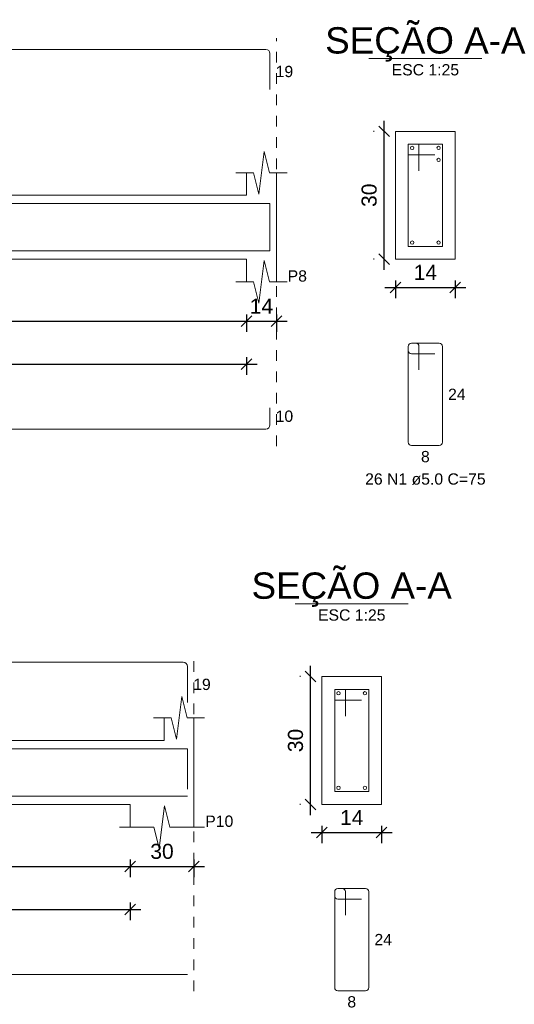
# Model space of a CAD drawing. Header units: millimetres. Extents: x 337 to 526, y -381 to -65.
# Tile 15 of 104: x 377.46 to 382.1, y -357.55 to -348.31. Entities that reach past the tile are written whole.
import ezdxf

# ---------------------------------------------------------------- set-up
doc = ezdxf.new("R2010")
doc.units = ezdxf.units.MM
doc.header["$MEASUREMENT"] = 0
doc.linetypes.add('Dashed', pattern=[0.75, 0.5, -0.25])
doc.layers.get('0').update_dxf_attribs({"lineweight": 5})
for name, color, linetype, lineweight in [('Descrição da armadura', 7, 'Continuous', 5), ('DT-Barras na forma', 1, 'Continuous', 20), ('DT-Barras no corte', 5, 'Continuous', 5), ('DT-Barras rebatidas', 1, 'Continuous', 20), ('DT-Cotas', 7, 'Continuous', 5), ('DT-Forma', 5, 'Continuous', 5), ('DT-Pontilhado', 7, 'Dashed', 5), ('DT-Textos', 7, 'Continuous', 5), ('Textos armaduras', 7, 'Continuous', 5)]:
    doc.layers.add(name, color=color, linetype=linetype, lineweight=lineweight)
doc.styles.add('Arial', font='arial.ttf')
doc.dimstyles.new('UM_25.000000', dxfattribs={"dimtxt": 0.18, "dimasz": 0.1, "dimexe": 0.1, "dimexo": 0.2, "dimgap": 0, "dimtad": 1, "dimtih": 1, "dimtoh": 1, "dimdec": 1, "dimlfac": 25, "dimzin": 0, "dimdsep": 46, "dimtxsty": 'Standard', "dimcen": 0.09, "dimdle": 0.1, "dimadec": 1, "dimazin": 2, "dimtfac": 1, "dimtdec": 4, "dimtofl": 0, "dimtmove": 0, "dimatfit": 3, "dimfxl": 1, "dimtolj": 1, "dimarcsym": 0})
doc.dimstyles.new('UM_50.000000', dxfattribs={"dimtxt": 0.18, "dimasz": 0.1, "dimexe": 0.1, "dimexo": 0.2, "dimgap": 0, "dimtad": 1, "dimtih": 1, "dimtoh": 1, "dimdec": 1, "dimlfac": 50, "dimzin": 0, "dimdsep": 46, "dimtxsty": 'Standard', "dimcen": 0.09, "dimdle": 0.1, "dimadec": 1, "dimazin": 2, "dimtfac": 1, "dimtdec": 4, "dimtofl": 0, "dimtmove": 0, "dimatfit": 3, "dimfxl": 1, "dimtolj": 1, "dimarcsym": 0})

# ---------------------------------------------------------------- blocks, each defined once
blk = doc.blocks.new('_Oblique')
at = {"color": 0, "linetype": 'ByBlock', "lineweight": -2}
blk.add_line((-0.5, -0.5), (0.5, 0.5), dxfattribs=at)
blk = doc.blocks.new('*D670')
at = {"layer": 'Defpoints', "color": 0, "transparency": 16777216}
for p in [(374.4314, -350.8767), (379.5912, -350.8767), (379.5912, -351.1415)]:
    blk.add_point(p, dxfattribs=at)
at = {"layer": 'DT-Cotas', "color": 0, "lineweight": -2, "transparency": 16777216}
for p, q in [((374.4314, -351.0767), (374.4314, -351.2415)), ((379.5912, -351.0767), (379.5912, -351.2415)), ((374.3314, -351.1415), (379.6912, -351.1415))]:
    blk.add_line(p, q, dxfattribs=at)
at = {"layer": 'DT-Cotas', "color": 0, "lineweight": -2, "transparency": 16777216, "xscale": 0.1, "yscale": 0.1, "zscale": 0.1, "rotation": 180}
blk.add_blockref('_Oblique', (374.4314, -351.1415), dxfattribs=at)
at = {"layer": 'DT-Cotas', "color": 0, "lineweight": -2, "transparency": 16777216, "xscale": 0.1, "yscale": 0.1, "zscale": 0.1}
blk.add_blockref('_Oblique', (379.5912, -351.1415), dxfattribs=at)
at = {"layer": 'DT-Cotas', "color": 7, "transparency": 16777216, "insert": (377.0113, -351.0003), "char_height": 0.1412, "attachment_point": 5, "rotation": 0.00573, "style": 'Arial'}
blk.add_mtext('\\A1;258', dxfattribs=at)
blk = doc.blocks.new('*D671')
at = {"layer": 'Defpoints', "color": 0, "transparency": 16777216}
for p in [(379.5912, -350.8767), (379.8712, -350.8767), (379.8712, -351.1415)]:
    blk.add_point(p, dxfattribs=at)
at = {"layer": 'DT-Cotas', "color": 0, "lineweight": -2, "transparency": 16777216}
for p, q in [((379.5912, -351.0767), (379.5912, -351.2415)), ((379.8712, -351.0767), (379.8712, -351.2415)), ((379.4912, -351.1415), (379.9712, -351.1415))]:
    blk.add_line(p, q, dxfattribs=at)
at = {"layer": 'DT-Cotas', "color": 0, "lineweight": -2, "transparency": 16777216, "xscale": 0.1, "yscale": 0.1, "zscale": 0.1, "rotation": 180}
blk.add_blockref('_Oblique', (379.5912, -351.1415), dxfattribs=at)
at = {"layer": 'DT-Cotas', "color": 0, "lineweight": -2, "transparency": 16777216, "xscale": 0.1, "yscale": 0.1, "zscale": 0.1}
blk.add_blockref('_Oblique', (379.8712, -351.1415), dxfattribs=at)
at = {"layer": 'DT-Cotas', "color": 7, "transparency": 16777216, "insert": (379.7312, -351.0003), "char_height": 0.1412, "attachment_point": 5, "rotation": 0.00573, "style": 'Arial'}
blk.add_mtext('\\A1;14', dxfattribs=at)
blk = doc.blocks.new('*D673')
at = {"layer": 'Defpoints', "color": 0, "transparency": 16777216}
for p in [(374.4314, -351.2792), (379.5912, -351.2792), (379.5912, -351.5439)]:
    blk.add_point(p, dxfattribs=at)
at = {"layer": 'DT-Cotas', "color": 0, "lineweight": -2, "transparency": 16777216}
for p, q in [((374.3314, -351.5439), (379.6912, -351.5439)), ((374.4314, -351.4792), (374.4314, -351.6439)), ((379.5912, -351.4792), (379.5912, -351.6439))]:
    blk.add_line(p, q, dxfattribs=at)
at = {"layer": 'DT-Cotas', "color": 0, "lineweight": -2, "transparency": 16777216, "xscale": 0.1, "yscale": 0.1, "zscale": 0.1, "rotation": 180}
blk.add_blockref('_Oblique', (374.4314, -351.5439), dxfattribs=at)
at = {"layer": 'DT-Cotas', "color": 0, "lineweight": -2, "transparency": 16777216, "xscale": 0.1, "yscale": 0.1, "zscale": 0.1}
blk.add_blockref('_Oblique', (379.5912, -351.5439), dxfattribs=at)
at = {"layer": 'DT-Cotas', "color": 7, "transparency": 16777216, "insert": (377.0113, -351.4027), "char_height": 0.1412, "attachment_point": 5, "rotation": 0.00573, "style": 'Arial'}
blk.add_mtext('\\A1;258', dxfattribs=at)
blk = doc.blocks.new('*D675')
at = {"layer": 'Defpoints', "color": 0, "transparency": 16777216}
for p in [(380.8832, -349.359), (380.9891, -349.359), (380.9891, -350.559)]:
    blk.add_point(p, dxfattribs=at)
at = {"layer": 'DT-Cotas', "color": 0, "lineweight": -2, "transparency": 16777216}
for p, q in [((380.8832, -350.659), (380.8832, -349.259)), ((380.7891, -349.359), (380.7832, -349.359)), ((380.7891, -350.559), (380.7832, -350.559))]:
    blk.add_line(p, q, dxfattribs=at)
at = {"layer": 'DT-Cotas', "color": 0, "lineweight": -2, "transparency": 16777216, "xscale": 0.1, "yscale": 0.1, "zscale": 0.1}
for p, rotation in [((380.8832, -349.359), 90), ((380.8832, -350.559), 270)]:
    blk.add_blockref('_Oblique', p, dxfattribs=dict(at, rotation=rotation))
at = {"layer": 'DT-Cotas', "color": 7, "transparency": 16777216, "insert": (380.742, -349.959), "char_height": 0.1412, "attachment_point": 5, "rotation": 90, "style": 'Arial'}
blk.add_mtext('\\A1;30', dxfattribs=at)
blk = doc.blocks.new('*D676')
at = {"layer": 'Defpoints', "color": 0, "transparency": 16777216}
for p in [(380.9891, -350.559), (381.5491, -350.559), (381.5491, -350.8238)]:
    blk.add_point(p, dxfattribs=at)
at = {"layer": 'DT-Cotas', "color": 0, "lineweight": -2, "transparency": 16777216}
for p, q in [((380.9891, -350.759), (380.9891, -350.9238)), ((381.5491, -350.759), (381.5491, -350.9238)), ((380.8891, -350.8238), (381.6491, -350.8238))]:
    blk.add_line(p, q, dxfattribs=at)
at = {"layer": 'DT-Cotas', "color": 0, "lineweight": -2, "transparency": 16777216, "xscale": 0.1, "yscale": 0.1, "zscale": 0.1, "rotation": 180}
blk.add_blockref('_Oblique', (380.9891, -350.8238), dxfattribs=at)
at = {"layer": 'DT-Cotas', "color": 0, "lineweight": -2, "transparency": 16777216, "xscale": 0.1, "yscale": 0.1, "zscale": 0.1}
blk.add_blockref('_Oblique', (381.5491, -350.8238), dxfattribs=at)
at = {"layer": 'DT-Cotas', "color": 7, "transparency": 16777216, "insert": (381.2691, -350.6826), "char_height": 0.1412, "attachment_point": 5, "rotation": 0.00573, "style": 'Arial'}
blk.add_mtext('\\A1;14', dxfattribs=at)
blk = doc.blocks.new('*D631')
at = {"layer": 'Defpoints', "color": 0, "transparency": 16777216}
for p in [(374.2976, -355.9945), (378.4978, -355.9945), (378.4978, -356.2593)]:
    blk.add_point(p, dxfattribs=at)
at = {"layer": 'DT-Cotas', "color": 0, "lineweight": -2, "transparency": 16777216}
for p, q in [((374.1976, -356.2593), (378.5978, -356.2593)), ((374.2976, -356.1945), (374.2976, -356.3593)), ((378.4978, -356.1945), (378.4978, -356.3593))]:
    blk.add_line(p, q, dxfattribs=at)
at = {"layer": 'DT-Cotas', "color": 0, "lineweight": -2, "transparency": 16777216, "xscale": 0.1, "yscale": 0.1, "zscale": 0.1, "rotation": 180}
blk.add_blockref('_Oblique', (374.2976, -356.2593), dxfattribs=at)
at = {"layer": 'DT-Cotas', "color": 0, "lineweight": -2, "transparency": 16777216, "xscale": 0.1, "yscale": 0.1, "zscale": 0.1}
blk.add_blockref('_Oblique', (378.4978, -356.2593), dxfattribs=at)
at = {"layer": 'DT-Cotas', "color": 7, "transparency": 16777216, "insert": (376.3977, -356.1181), "char_height": 0.1412, "attachment_point": 5, "rotation": 0.00573, "style": 'Arial'}
blk.add_mtext('\\A1;210', dxfattribs=at)
blk = doc.blocks.new('*D632')
at = {"layer": 'Defpoints', "color": 0, "transparency": 16777216}
for p in [(378.4978, -355.9945), (379.0978, -355.9945), (379.0978, -356.2593)]:
    blk.add_point(p, dxfattribs=at)
at = {"layer": 'DT-Cotas', "color": 0, "lineweight": -2, "transparency": 16777216}
for p, q in [((378.3978, -356.2593), (379.1978, -356.2593)), ((378.4978, -356.1945), (378.4978, -356.3593)), ((379.0978, -356.1945), (379.0978, -356.3593))]:
    blk.add_line(p, q, dxfattribs=at)
at = {"layer": 'DT-Cotas', "color": 0, "lineweight": -2, "transparency": 16777216, "xscale": 0.1, "yscale": 0.1, "zscale": 0.1, "rotation": 180}
blk.add_blockref('_Oblique', (378.4978, -356.2593), dxfattribs=at)
at = {"layer": 'DT-Cotas', "color": 0, "lineweight": -2, "transparency": 16777216, "xscale": 0.1, "yscale": 0.1, "zscale": 0.1}
blk.add_blockref('_Oblique', (379.0978, -356.2593), dxfattribs=at)
at = {"layer": 'DT-Cotas', "color": 7, "transparency": 16777216, "insert": (378.7978, -356.1181), "char_height": 0.1412, "attachment_point": 5, "rotation": 0.00573, "style": 'Arial'}
blk.add_mtext('\\A1;30', dxfattribs=at)
blk = doc.blocks.new('*D634')
at = {"layer": 'Defpoints', "color": 0, "transparency": 16777216}
for p in [(374.2976, -356.397), (378.4978, -356.397), (378.4978, -356.6617)]:
    blk.add_point(p, dxfattribs=at)
at = {"layer": 'DT-Cotas', "color": 0, "lineweight": -2, "transparency": 16777216}
for p, q in [((374.2976, -356.597), (374.2976, -356.7617)), ((378.4978, -356.597), (378.4978, -356.7617)), ((374.1976, -356.6617), (378.5978, -356.6617))]:
    blk.add_line(p, q, dxfattribs=at)
at = {"layer": 'DT-Cotas', "color": 0, "lineweight": -2, "transparency": 16777216, "xscale": 0.1, "yscale": 0.1, "zscale": 0.1, "rotation": 180}
blk.add_blockref('_Oblique', (374.2976, -356.6617), dxfattribs=at)
at = {"layer": 'DT-Cotas', "color": 0, "lineweight": -2, "transparency": 16777216, "xscale": 0.1, "yscale": 0.1, "zscale": 0.1}
blk.add_blockref('_Oblique', (378.4978, -356.6617), dxfattribs=at)
at = {"layer": 'DT-Cotas', "color": 7, "transparency": 16777216, "insert": (376.3977, -356.5205), "char_height": 0.1412, "attachment_point": 5, "rotation": 0.00573, "style": 'Arial'}
blk.add_mtext('\\A1;210', dxfattribs=at)
blk = doc.blocks.new('*D635')
at = {"layer": 'Defpoints', "color": 0, "transparency": 16777216}
for p in [(380.1923, -354.4768), (380.2982, -354.4768), (380.2982, -355.6768)]:
    blk.add_point(p, dxfattribs=at)
at = {"layer": 'DT-Cotas', "color": 0, "lineweight": -2, "transparency": 16777216}
for p, q in [((380.1923, -355.7768), (380.1923, -354.3768)), ((380.0982, -354.4768), (380.0923, -354.4768)), ((380.0982, -355.6768), (380.0923, -355.6768))]:
    blk.add_line(p, q, dxfattribs=at)
at = {"layer": 'DT-Cotas', "color": 0, "lineweight": -2, "transparency": 16777216, "xscale": 0.1, "yscale": 0.1, "zscale": 0.1}
for p, rotation in [((380.1923, -354.4768), 90), ((380.1923, -355.6768), 270)]:
    blk.add_blockref('_Oblique', p, dxfattribs=dict(at, rotation=rotation))
at = {"layer": 'DT-Cotas', "color": 7, "transparency": 16777216, "insert": (380.0511, -355.0768), "char_height": 0.1412, "attachment_point": 5, "rotation": 90, "style": 'Arial'}
blk.add_mtext('\\A1;30', dxfattribs=at)
blk = doc.blocks.new('*D636')
at = {"layer": 'Defpoints', "color": 0, "transparency": 16777216}
for p in [(380.2982, -355.6768), (380.8582, -355.6768), (380.8582, -355.9416)]:
    blk.add_point(p, dxfattribs=at)
at = {"layer": 'DT-Cotas', "color": 0, "lineweight": -2, "transparency": 16777216}
for p, q in [((380.2982, -355.8768), (380.2982, -356.0416)), ((380.8582, -355.8768), (380.8582, -356.0416)), ((380.1982, -355.9416), (380.9582, -355.9416))]:
    blk.add_line(p, q, dxfattribs=at)
at = {"layer": 'DT-Cotas', "color": 0, "lineweight": -2, "transparency": 16777216, "xscale": 0.1, "yscale": 0.1, "zscale": 0.1, "rotation": 180}
blk.add_blockref('_Oblique', (380.2982, -355.9416), dxfattribs=at)
at = {"layer": 'DT-Cotas', "color": 0, "lineweight": -2, "transparency": 16777216, "xscale": 0.1, "yscale": 0.1, "zscale": 0.1}
blk.add_blockref('_Oblique', (380.8582, -355.9416), dxfattribs=at)
at = {"layer": 'DT-Cotas', "color": 7, "transparency": 16777216, "insert": (380.5782, -355.8004), "char_height": 0.1412, "attachment_point": 5, "rotation": 0.00573, "style": 'Arial'}
blk.add_mtext('\\A1;14', dxfattribs=at)

msp = doc.modelspace()

# ---------------------------------------------------------------- linework, layer by layer
at = {"layer": 'DT-Barras na forma'}
for p, q in [((381.2091, -349.479), (381.1091, -349.479)), ((381.1091, -349.479), (381.1091, -350.439)), ((381.4291, -349.479), (381.1091, -349.479)), ((381.1091, -349.479), (381.1091, -349.579)), ((381.2091, -349.729), (381.2091, -349.479)), ((381.4291, -350.439), (381.4291, -349.479)), ((381.1091, -349.579), (381.3591, -349.579)), ((381.1091, -350.439), (381.4291, -350.439)), ((380.5182, -354.5968), (380.4182, -354.5968)), ((380.4182, -354.5968), (380.4182, -355.5568)), ((380.7382, -354.5968), (380.4182, -354.5968)), ((380.4182, -354.5968), (380.4182, -354.6968)), ((380.5182, -354.8468), (380.5182, -354.5968)), ((380.7382, -355.5568), (380.7382, -354.5968)), ((380.4182, -354.6968), (380.6682, -354.6968)), ((380.4182, -355.5568), (380.7382, -355.5568))]:
    msp.add_line(p, q, dxfattribs=at)
for points in [[(371.4912, -350.4147), (371.4912, -350.037), (379.8112, -350.037), (379.8112, -350.4147)], [(371.4912, -350.281), (371.4912, -350.481), (379.8112, -350.481), (379.8112, -350.281)], [(371.4176, -355.5325), (371.4176, -355.1548), (379.0378, -355.1548), (379.0378, -355.532)], [(371.4176, -355.3988), (371.4176, -355.5988), (379.0378, -355.5988)]]:
    msp.add_lwpolyline(points, dxfattribs=at)
at = {"layer": 'DT-Barras no corte'}
for centre in [(381.1451, -349.515), (381.3931, -349.515), (381.3931, -349.627), (381.1451, -350.403), (381.3931, -350.403), (380.4542, -354.6328), (380.7022, -354.6328), (380.4542, -355.5208), (380.7022, -355.5208)]:
    msp.add_circle(centre, 0.016, dxfattribs=at)
at = {"layer": 'DT-Barras rebatidas'}
for p, q in [((371.5312, -348.5897), (379.7712, -348.5897)), ((379.8112, -348.6297), (379.8112, -348.9674)), ((381.1791, -351.3474), (381.1391, -351.3474)), ((381.3991, -351.3474), (381.1391, -351.3474)), ((381.1091, -351.3774), (381.1091, -352.2774)), ((381.1091, -351.3774), (381.1091, -351.4174)), ((381.1391, -351.4474), (381.3591, -351.4474)), ((381.2091, -351.5974), (381.2091, -351.3774)), ((381.4291, -352.2774), (381.4291, -351.3774)), ((379.8112, -352.1143), (379.8112, -351.9543)), ((371.5312, -352.1543), (379.7712, -352.1543)), ((381.1391, -352.3074), (381.3991, -352.3074)), ((371.4576, -354.3429), (378.9978, -354.3429)), ((379.0378, -354.3829), (379.0378, -354.7201)), ((380.4182, -356.4952), (380.4182, -357.3952)), ((380.4182, -356.4952), (380.4182, -356.5352)), ((380.4882, -356.4652), (380.4482, -356.4652)), ((380.7082, -356.4652), (380.4482, -356.4652)), ((380.5182, -356.7152), (380.5182, -356.4952)), ((380.7382, -357.3952), (380.7382, -356.4952)), ((380.4482, -356.5652), (380.6682, -356.5652)), ((371.4576, -357.2721), (379.0378, -357.2721)), ((380.4482, -357.4252), (380.7082, -357.4252))]:
    msp.add_line(p, q, dxfattribs=at)
for centre, radius, start, end in [((379.7712, -348.6297), 0.04, 0, 90), ((381.1391, -351.3774), 0.03, 90, 180), ((381.1391, -351.3774), 0.03, 90, 180), ((381.1791, -351.3774), 0.03, 0, 90), ((381.3991, -351.3774), 0.03, 0, 90), ((381.1391, -351.4174), 0.03, 180, 270), ((379.7712, -352.1143), 0.04, 270, 0), ((381.1391, -352.2774), 0.03, 180, 270), ((381.3991, -352.2774), 0.03, 270, 0), ((378.9978, -354.3829), 0.04, 0, 90), ((380.4482, -356.4952), 0.03, 90, 180), ((380.4482, -356.4952), 0.03, 90, 180), ((380.4482, -356.5352), 0.03, 180, 270), ((380.4882, -356.4952), 0.03, 0, 90), ((380.7082, -356.4952), 0.03, 0, 90), ((380.4482, -357.3952), 0.03, 180, 270), ((380.7082, -357.3952), 0.03, 270, 0)]:
    msp.add_arc(centre, radius, start, end, dxfattribs=at)
at = {"layer": 'DT-Forma'}
for p, q in [((381.5491, -349.359), (380.9891, -349.359)), ((380.9891, -349.359), (380.9891, -349.359)), ((380.9891, -349.359), (380.9891, -350.559)), ((381.5491, -350.559), (381.5491, -349.359)), ((381.5491, -349.359), (381.5491, -349.359)), ((379.7062, -349.9472), (379.7562, -349.5472)), ((379.7562, -349.5472), (379.8062, -349.7472)), ((379.4912, -349.7472), (379.6562, -349.7472)), ((379.5912, -349.959), (379.5912, -349.7472)), ((379.6562, -349.7472), (379.7062, -349.9472)), ((379.8062, -349.7472), (379.9712, -349.7472)), ((379.8712, -349.7472), (379.8712, -349.959)), ((374.1114, -349.959), (379.5912, -349.959)), ((374.4314, -350.559), (379.5912, -350.559)), ((379.5912, -350.559), (379.5912, -350.7708)), ((379.7062, -350.9708), (379.7562, -350.5708)), ((379.7562, -350.5708), (379.8062, -350.7708)), ((379.8712, -350.7708), (379.8712, -350.559)), ((380.9891, -350.559), (381.5491, -350.559)), ((380.9891, -350.559), (380.9891, -350.559)), ((381.5491, -350.559), (381.5491, -350.559)), ((379.4912, -350.7708), (379.6562, -350.7708)), ((379.6562, -350.7708), (379.7062, -350.9708)), ((379.8062, -350.7708), (379.9712, -350.7708)), ((380.8582, -354.4768), (380.2982, -354.4768)), ((380.2982, -354.4768), (380.2982, -354.4768)), ((380.2982, -354.4768), (380.2982, -355.6768)), ((380.8582, -355.6768), (380.8582, -354.4768)), ((380.8582, -354.4768), (380.8582, -354.4768)), ((378.9328, -355.065), (378.9828, -354.665)), ((378.9828, -354.665), (379.0328, -354.865)), ((378.7178, -354.865), (378.8828, -354.865)), ((378.8178, -355.0768), (378.8178, -354.865)), ((378.8828, -354.865), (378.9328, -355.065)), ((379.0328, -354.865), (379.1978, -354.865)), ((379.0978, -354.865), (379.0978, -355.0768)), ((374.2976, -355.0768), (378.8178, -355.0768)), ((374.2976, -355.6768), (378.4978, -355.6768)), ((378.4978, -355.6768), (378.4978, -355.8886)), ((378.7728, -356.0886), (378.8228, -355.6886)), ((378.8228, -355.6886), (378.8728, -355.8886)), ((379.0978, -355.8886), (379.0978, -355.6768)), ((380.2982, -355.6768), (380.8582, -355.6768)), ((380.2982, -355.6768), (380.2982, -355.6768)), ((380.8582, -355.6768), (380.8582, -355.6768)), ((378.3978, -355.8886), (378.7228, -355.8886)), ((378.7228, -355.8886), (378.7728, -356.0886)), ((378.8728, -355.8886), (379.1978, -355.8886))]:
    msp.add_line(p, q, dxfattribs=at)
at = {"layer": 'DT-Forma', "linetype": 'Continuous'}
for p, q in [((379.8712, -349.959), (379.8712, -350.559)), ((379.0978, -355.0768), (379.0978, -355.6768))]:
    msp.add_line(p, q, dxfattribs=at)
at = {"layer": 'DT-Pontilhado', "ltscale": 0.2}
for p, q in [((379.8712, -352.3131), (379.8712, -348.4838)), ((379.0978, -357.4309), (379.0978, -354.237))]:
    msp.add_line(p, q, dxfattribs=at)
at = {"layer": 'DT-Textos'}
for p, q in [((380.7396, -348.6766), (381.7986, -348.6766)), ((380.0487, -353.7944), (381.1077, -353.7944))]:
    msp.add_line(p, q, dxfattribs=at)

# ---------------------------------------------------------------- texts
at = {"layer": 'Descrição da armadura', "linetype": 'Continuous', "insert": (381.2691, -352.678), "char_height": 0.1059, "width": 2.267374, "attachment_point": 8, "line_spacing_factor": 0.798, "style": 'Arial'}
msp.add_mtext('26 N1 ø5.0 C=75', dxfattribs=at)
at = {"layer": 'DT-Textos', "line_spacing_factor": 0.798, "style": 'Arial'}
for s, insert, char_height, width, attachment_point in [('SEÇÃO A-A', (381.2687, -348.7048), 0.2471, 4.09988, 8), ('ESC 1:25', (381.2691, -348.8354), 0.1059, 1.288964, 8), ('P8', (379.9771, -350.7708), 0.1059, 0.368339, 7), ('SEÇÃO A-A', (380.5777, -353.8228), 0.2471, 4.09988, 8), ('ESC 1:25', (380.5782, -353.9532), 0.1059, 1.288964, 8), ('P10', (379.2037, -355.8886), 0.1059, 0.535819, 7)]:
    msp.add_mtext(s, dxfattribs=dict(at, insert=insert, char_height=char_height, width=width, attachment_point=attachment_point))
at = {"layer": 'Textos armaduras', "linetype": 'Continuous', "char_height": 0.1059, "attachment_point": 7, "line_spacing_factor": 0.798, "style": 'Arial'}
for s, insert, width in [('19', (379.8641, -348.8515), 0.329953), ('24', (381.482, -351.8803), 0.329953), ('10', (379.8641, -352.0872), 0.329953), ('8', (381.2278, -352.4662), 0.164976), ('19', (379.0907, -354.6045), 0.329953), ('24', (380.7911, -356.9981), 0.329953), ('8', (380.5369, -357.584), 0.164976)]:
    msp.add_mtext(s, dxfattribs=dict(at, insert=insert, width=width))

# ---------------------------------------------------------------- dimensions: what is measured, and where the dimension line sits
at = {"layer": 'DT-Cotas'}
for base, p1, p2, picture, middle in [((380.8832, -349.359), (380.9891, -350.559), (380.9891, -349.359), '*D675', (380.742, -349.959)), ((380.1923, -354.4768), (380.2982, -355.6768), (380.2982, -354.4768), '*D635', (380.0511, -355.0768))]:
    dim = msp.add_linear_dim(base=base, p1=p1, p2=p2, angle=90, dimstyle='UM_25.000000', override={"dimtxt": 0.1412, "dimasz": 0.1, "dimexe": 0.1, "dimexo": 0.2, "dimtad": 1, "dimtih": 0, "dimtoh": 0, "dimdec": 1, "dimlfac": 25, "dimzin": 8, "dimtxsty": 'Arial', "dimblk": 'Oblique', "dimblk1": 'Oblique', "dimblk2": 'Oblique', "dimsah": 1, "dimdle": 0.1, "dimse1": 0, "dimse2": 0, "dimclrt": 7, "dimadec": 1, "dimazin": 3, "dimtmove": 2, "dimldrblk": 'Oblique'}, dxfattribs=at)
    dim.commit()
    dim.dimension.update_dxf_attribs({"geometry": picture, "text_midpoint": middle, "dimtype": 160, "text_rotation": 90})
for base, p1, p2, dimstyle, override, picture, middle in [((381.5491, -350.8238), (380.9891, -350.559), (381.5491, -350.559), 'UM_25.000000', {"dimtxt": 0.1412, "dimasz": 0.1, "dimexe": 0.1, "dimexo": 0.2, "dimtad": 1, "dimtih": 0, "dimtoh": 0, "dimdec": 1, "dimlfac": 25, "dimzin": 8, "dimtxsty": 'Arial', "dimblk": 'Oblique', "dimblk1": 'Oblique', "dimblk2": 'Oblique', "dimsah": 1, "dimdle": 0.1, "dimse1": 0, "dimse2": 0, "dimclrt": 7, "dimadec": 1, "dimazin": 3, "dimtmove": 2, "dimldrblk": 'Oblique'}, '*D676', (381.2691, -350.6826)), ((379.5912, -351.1415), (374.4314, -350.8767), (379.5912, -350.8767), 'UM_50.000000', {"dimtxt": 0.1412, "dimasz": 0.1, "dimexe": 0.1, "dimexo": 0.2, "dimtad": 1, "dimtih": 0, "dimtoh": 0, "dimdec": 1, "dimlfac": 50, "dimzin": 8, "dimtxsty": 'Arial', "dimblk": 'Oblique', "dimblk1": 'Oblique', "dimblk2": 'Oblique', "dimsah": 1, "dimdle": 0.1, "dimse1": 0, "dimse2": 0, "dimclrt": 7, "dimadec": 1, "dimazin": 3, "dimtmove": 2, "dimldrblk": 'Oblique'}, '*D670', (377.0113, -351.0003)), ((379.8712, -351.1415), (379.5912, -350.8767), (379.8712, -350.8767), 'UM_50.000000', {"dimtxt": 0.1412, "dimasz": 0.1, "dimexe": 0.1, "dimexo": 0.2, "dimtad": 1, "dimtih": 0, "dimtoh": 0, "dimdec": 1, "dimlfac": 50, "dimzin": 8, "dimtxsty": 'Arial', "dimblk": 'Oblique', "dimblk1": 'Oblique', "dimblk2": 'Oblique', "dimsah": 1, "dimdle": 0.1, "dimse1": 0, "dimse2": 0, "dimclrt": 7, "dimadec": 1, "dimazin": 3, "dimtmove": 2, "dimldrblk": 'Oblique'}, '*D671', (379.7312, -351.0003)), ((379.5912, -351.5439), (374.4314, -351.2792), (379.5912, -351.2792), 'UM_50.000000', {"dimtxt": 0.1412, "dimasz": 0.1, "dimexe": 0.1, "dimexo": 0.2, "dimtad": 1, "dimtih": 0, "dimtoh": 0, "dimdec": 1, "dimlfac": 50, "dimzin": 8, "dimtxsty": 'Arial', "dimblk": 'Oblique', "dimblk1": 'Oblique', "dimblk2": 'Oblique', "dimsah": 1, "dimdle": 0.1, "dimse1": 0, "dimse2": 0, "dimclrt": 7, "dimadec": 1, "dimazin": 3, "dimtmove": 2, "dimldrblk": 'Oblique'}, '*D673', (377.0113, -351.4027)), ((380.8582, -355.9416), (380.2982, -355.6768), (380.8582, -355.6768), 'UM_25.000000', {"dimtxt": 0.1412, "dimasz": 0.1, "dimexe": 0.1, "dimexo": 0.2, "dimtad": 1, "dimtih": 0, "dimtoh": 0, "dimdec": 1, "dimlfac": 25, "dimzin": 8, "dimtxsty": 'Arial', "dimblk": 'Oblique', "dimblk1": 'Oblique', "dimblk2": 'Oblique', "dimsah": 1, "dimdle": 0.1, "dimse1": 0, "dimse2": 0, "dimclrt": 7, "dimadec": 1, "dimazin": 3, "dimtmove": 2, "dimldrblk": 'Oblique'}, '*D636', (380.5782, -355.8004)), ((378.4978, -356.2593), (374.2976, -355.9945), (378.4978, -355.9945), 'UM_50.000000', {"dimtxt": 0.1412, "dimasz": 0.1, "dimexe": 0.1, "dimexo": 0.2, "dimtad": 1, "dimtih": 0, "dimtoh": 0, "dimdec": 1, "dimlfac": 50, "dimzin": 8, "dimtxsty": 'Arial', "dimblk": 'Oblique', "dimblk1": 'Oblique', "dimblk2": 'Oblique', "dimsah": 1, "dimdle": 0.1, "dimse1": 0, "dimse2": 0, "dimclrt": 7, "dimadec": 1, "dimazin": 3, "dimtmove": 2, "dimldrblk": 'Oblique'}, '*D631', (376.3977, -356.1181)), ((379.0978, -356.2593), (378.4978, -355.9945), (379.0978, -355.9945), 'UM_50.000000', {"dimtxt": 0.1412, "dimasz": 0.1, "dimexe": 0.1, "dimexo": 0.2, "dimtad": 1, "dimtih": 0, "dimtoh": 0, "dimdec": 1, "dimlfac": 50, "dimzin": 8, "dimtxsty": 'Arial', "dimblk": 'Oblique', "dimblk1": 'Oblique', "dimblk2": 'Oblique', "dimsah": 1, "dimdle": 0.1, "dimse1": 0, "dimse2": 0, "dimclrt": 7, "dimadec": 1, "dimazin": 3, "dimtmove": 2, "dimldrblk": 'Oblique'}, '*D632', (378.7978, -356.1181)), ((378.4978, -356.6617), (374.2976, -356.397), (378.4978, -356.397), 'UM_50.000000', {"dimtxt": 0.1412, "dimasz": 0.1, "dimexe": 0.1, "dimexo": 0.2, "dimtad": 1, "dimtih": 0, "dimtoh": 0, "dimdec": 1, "dimlfac": 50, "dimzin": 8, "dimtxsty": 'Arial', "dimblk": 'Oblique', "dimblk1": 'Oblique', "dimblk2": 'Oblique', "dimsah": 1, "dimdle": 0.1, "dimse1": 0, "dimse2": 0, "dimclrt": 7, "dimadec": 1, "dimazin": 3, "dimtmove": 2, "dimldrblk": 'Oblique'}, '*D634', (376.3977, -356.5205))]:
    dim = msp.add_linear_dim(base=base, p1=p1, p2=p2, dimstyle=dimstyle, override=override, dxfattribs=at)
    dim.commit()
    dim.dimension.update_dxf_attribs({"geometry": picture, "text_midpoint": middle, "dimtype": 160, "text_rotation": 0.00573})

doc.saveas('drawing.dxf')
